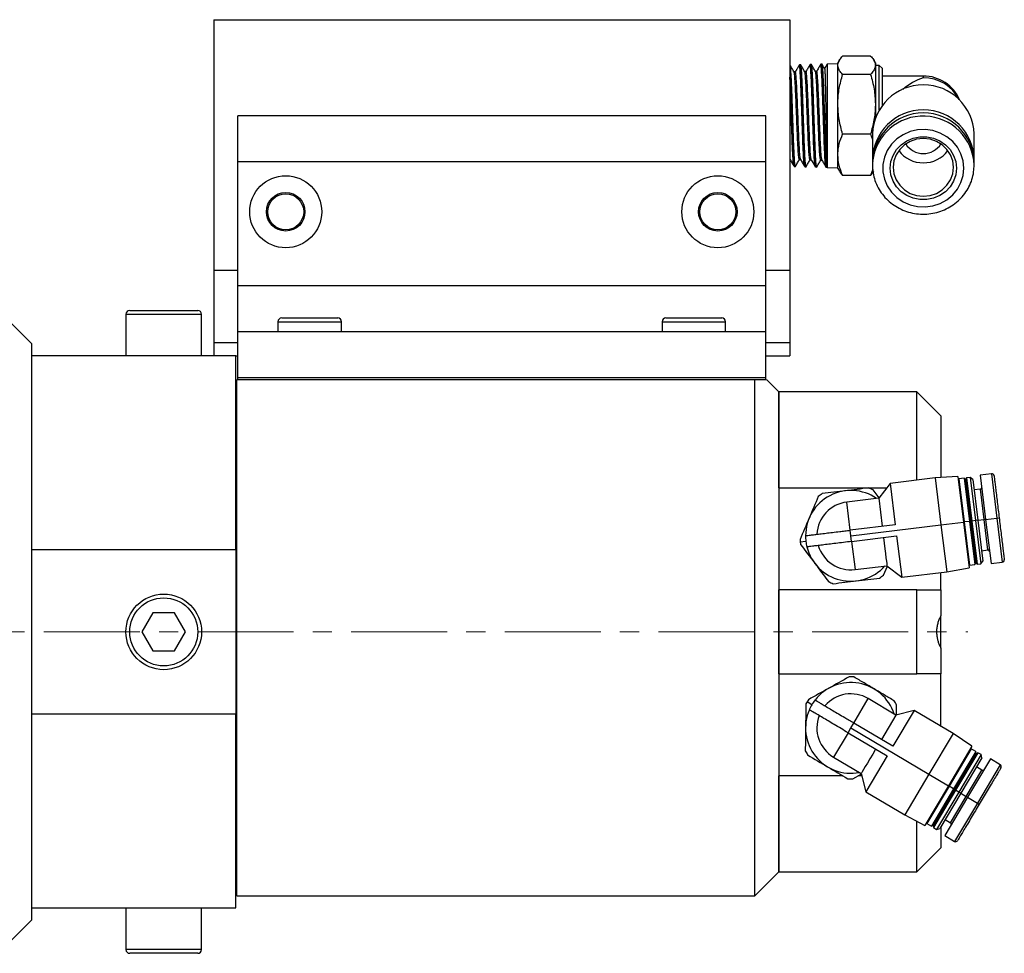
# Model space of a CAD drawing. Header units: inches. Extents: x 0.9 to 21.3, y 0.6 to 16.7.
# Tile 7 of 8: x 9.8 to 15, y 11.9 to 16.7. Entities that reach past the tile are written whole.
import ezdxf

# ---------------------------------------------------------------- set-up
doc = ezdxf.new("R2010")
doc.units = ezdxf.units.IN
doc.header["$MEASUREMENT"] = 0
doc.linetypes.add('CENTERX2', pattern=[0.8, 0.5, -0.1, 0.1, -0.1])

msp = doc.modelspace()

# ---------------------------------------------------------------- linework, layer by layer
at = {"color": 7, "linetype": 'Continuous', "lineweight": 25}
for p, q in [((10.844, 16.7283), (10.844, 15.4233)), ((10.844, 16.7283), (13.844, 16.7283)), ((13.844, 16.7283), (13.844, 15.4233)), ((14.1017, 16.5173), (14.094, 16.5039)), ((14.2646, 16.539), (14.1186, 16.539)), ((14.2892, 16.5039), (14.2815, 16.5173)), ((13.8451, 16.4918), (13.844, 16.4918)), ((13.9007, 16.4933), (13.8937, 16.4931)), ((13.9281, 16.4578), (13.9215, 16.4578)), ((13.9562, 16.4947), (13.9493, 16.4945)), ((13.9837, 16.4592), (13.977, 16.4592)), ((14.0117, 16.4962), (14.0049, 16.496)), ((14.0385, 16.4975), (14.0244, 16.4731)), ((14.094, 16.499), (14.0385, 16.4975)), ((14.0385, 16.4975), (14.0385, 15.9592)), ((14.094, 16.4912), (14.094, 16.5039)), ((14.094, 16.2881), (14.094, 16.4912)), ((14.2892, 16.5039), (14.2892, 16.4912)), ((14.2892, 16.4912), (14.2892, 16.2881)), ((14.3092, 16.4901), (14.2892, 16.4901)), ((14.3242, 16.4751), (14.3092, 16.4901)), ((14.3092, 16.2595), (14.3092, 16.4901)), ((14.3242, 16.4751), (14.3242, 16.2816)), ((13.8726, 16.4564), (13.8659, 16.4564)), ((14.2646, 16.4434), (14.1186, 16.4434)), ((14.539, 16.435), (14.3242, 16.435)), ((14.539, 16.435), (14.539, 16.4255)), ((14.094, 16.0252), (14.094, 16.2881)), ((14.2892, 16.2881), (14.2892, 16.218)), ((13.719, 16.2283), (10.969, 16.2283)), ((10.969, 15.9883), (10.969, 16.2283)), ((13.719, 15.9883), (13.719, 16.2283)), ((14.2646, 16.1328), (14.1186, 16.1328)), ((14.2646, 16.1328), (14.274, 16.1051)), ((14.274, 16.1335), (14.274, 16.0035)), ((14.804, 16.0035), (14.804, 16.1335)), ((13.844, 16.0011), (13.8445, 16.0011)), ((13.8934, 15.9997), (13.9003, 15.9997)), ((13.9489, 15.9982), (13.9559, 15.9982)), ((14.0045, 15.9967), (14.0112, 15.9967)), ((14.094, 15.9527), (14.094, 16.0252)), ((13.719, 15.9883), (10.969, 15.9883)), ((10.969, 15.3433), (10.969, 15.9883)), ((13.719, 15.3433), (13.719, 15.9883)), ((13.866, 15.9643), (13.8728, 15.9641)), ((13.9216, 15.9629), (13.9284, 15.9627)), ((13.977, 15.9614), (13.9771, 15.9617)), ((13.9771, 15.9614), (13.984, 15.9612)), ((14.0326, 15.9599), (14.0381, 15.9598)), ((14.0381, 15.9635), (14.0381, 15.9598)), ((14.0381, 15.9598), (14.0385, 15.9592)), ((14.0385, 15.9592), (14.094, 15.9577)), ((14.094, 15.9527), (14.1017, 15.9394)), ((14.2758, 15.95), (14.2646, 15.9177)), ((14.2747, 15.9898), (14.274, 15.9712)), ((14.274, 15.9873), (14.274, 15.9712)), ((14.8027, 15.9463), (14.804, 15.9712)), ((14.804, 15.9712), (14.804, 15.9873)), ((14.2646, 15.9177), (14.1186, 15.9177)), ((10.844, 15.4233), (10.969, 15.4233)), ((10.844, 15.4233), (10.844, 15.0483)), ((13.719, 15.4233), (13.844, 15.4233)), ((13.844, 15.4233), (13.844, 15.0483)), ((13.719, 15.3433), (10.969, 15.3433)), ((10.969, 15.1033), (10.969, 15.3433)), ((13.719, 15.1033), (13.719, 15.3433)), ((10.3871, 15.1949), (10.3871, 14.9783)), ((10.3871, 15.1949), (10.4856, 15.1949)), ((10.4068, 15.2146), (10.4954, 15.2146)), ((10.4856, 15.1949), (10.7808, 15.1949)), ((10.4954, 15.2146), (10.7612, 15.2146)), ((10.7808, 14.9783), (10.7808, 15.1949)), ((11.1983, 15.1752), (11.2712, 15.1752)), ((11.2712, 15.1752), (11.4897, 15.1752)), ((13.1983, 15.1752), (13.2712, 15.1752)), ((13.2712, 15.1752), (13.4897, 15.1752)), ((9.8965, 15.0408), (9.7715, 15.1658)), ((11.1786, 15.1555), (11.1786, 15.1033)), ((11.1786, 15.1555), (11.2613, 15.1555)), ((11.2613, 15.1555), (11.5093, 15.1555)), ((11.5093, 15.1033), (11.5093, 15.1555)), ((13.1786, 15.1555), (13.1786, 15.1033)), ((13.1786, 15.1555), (13.2613, 15.1555)), ((13.2613, 15.1555), (13.5093, 15.1555)), ((13.5093, 15.1033), (13.5093, 15.1555)), ((13.719, 15.1033), (10.969, 15.1033)), ((10.969, 14.8633), (10.969, 15.1033)), ((13.719, 14.8633), (13.719, 15.1033)), ((9.8965, 14.8399), (9.8965, 15.0408)), ((10.844, 15.0483), (10.969, 15.0483)), ((10.844, 15.0483), (10.844, 14.9783)), ((13.719, 15.0483), (13.844, 15.0483)), ((13.844, 15.0483), (13.844, 14.9783)), ((10.959, 14.9783), (9.8965, 14.9783)), ((9.8965, 13.9693), (9.8965, 14.9783)), ((10.959, 14.9783), (10.969, 14.9783)), ((10.959, 13.9693), (10.959, 14.9783)), ((13.719, 14.9783), (13.844, 14.9783)), ((9.8965, 12.0408), (9.8965, 14.8399)), ((10.969, 14.8533), (10.964, 14.8533)), ((10.964, 12.1658), (10.964, 14.8533)), ((13.719, 14.8633), (10.969, 14.8633)), ((10.969, 14.8533), (10.969, 14.8633)), ((13.719, 14.8533), (10.969, 14.8533)), ((13.662, 12.1658), (13.662, 14.8533)), ((13.719, 14.8533), (13.719, 14.8633)), ((13.787, 14.7908), (13.7245, 14.8533)), ((10.964, 14.7908), (10.959, 14.7908)), ((14.506, 14.7908), (13.787, 14.7908)), ((13.787, 14.2908), (13.787, 14.7908)), ((13.787, 14.7908), (13.787, 12.2908)), ((14.631, 14.6658), (14.506, 14.7908)), ((14.506, 14.3308), (14.506, 14.7908)), ((14.631, 14.6658), (14.631, 14.3445)), ((14.8939, 14.3643), (14.8353, 14.3571)), ((14.8353, 14.3571), (14.8635, 14.1266)), ((14.8939, 14.3643), (14.9221, 14.1337)), ((14.3666, 14.3137), (14.3066, 14.237)), ((14.6011, 14.3424), (14.3666, 14.3137)), ((14.3666, 14.3137), (14.3929, 14.0988)), ((14.7191, 14.3506), (14.6011, 14.3424)), ((14.6011, 14.3424), (14.6309, 14.0982)), ((14.7191, 14.3506), (14.7482, 14.1125)), ((14.7246, 14.3377), (14.7212, 14.3333)), ((14.752, 14.341), (14.7246, 14.3377)), ((14.7246, 14.3377), (14.7521, 14.113)), ((14.7588, 14.3339), (14.752, 14.341)), ((14.752, 14.341), (14.7794, 14.1163)), ((14.7637, 14.3424), (14.7588, 14.3339)), ((14.7588, 14.3339), (14.7853, 14.117)), ((14.7832, 14.3448), (14.7637, 14.3424)), ((14.7637, 14.3424), (14.7912, 14.1177)), ((14.7964, 14.3345), (14.7832, 14.3448)), ((14.7832, 14.3448), (14.8107, 14.1201)), ((14.7964, 14.3345), (14.8224, 14.1216)), ((13.787, 14.2908), (14.3487, 14.2908)), ((14.3083, 14.2392), (14.2775, 14.2802)), ((14.8363, 14.2839), (14.8031, 14.2798)), ((14.8556, 14.1256), (14.8363, 14.2839)), ((14.3066, 14.237), (14.1405, 14.2167)), ((14.1584, 14.0701), (14.1405, 14.2167)), ((14.3066, 14.237), (14.3245, 14.0904)), ((14.3929, 14.0988), (14.1584, 14.0702)), ((14.6309, 14.0982), (14.7482, 14.1125)), ((14.7521, 14.113), (14.7482, 14.1125)), ((14.7482, 14.1125), (14.7773, 13.8744)), ((14.7794, 14.1163), (14.7521, 14.113)), ((14.7521, 14.113), (14.7796, 13.8883)), ((14.7853, 14.117), (14.7794, 14.1163)), ((14.7794, 14.1163), (14.8069, 13.8916)), ((14.7912, 14.1177), (14.7853, 14.117)), ((14.7853, 14.117), (14.8118, 13.9001)), ((14.8107, 14.1201), (14.7912, 14.1177)), ((14.7912, 14.1177), (14.8186, 13.893)), ((14.8224, 14.1216), (14.8107, 14.1201)), ((14.8107, 14.1201), (14.8382, 13.8954)), ((14.8224, 14.1216), (14.8556, 14.1256)), ((14.8224, 14.1216), (14.8485, 13.9086)), ((14.8635, 14.1266), (14.8556, 14.1256)), ((14.875, 13.9673), (14.8556, 14.1256)), ((14.8635, 14.1266), (14.9221, 14.1337)), ((14.8635, 14.1266), (14.8916, 13.896)), ((14.9221, 14.1337), (14.9338, 14.1352)), ((14.9221, 14.1337), (14.9503, 13.9032)), ((14.162, 14.0408), (14.1584, 14.0702)), ((14.162, 14.0408), (14.6309, 14.0982)), ((14.6309, 14.0982), (14.6608, 13.8539)), ((13.9273, 14.0122), (13.8982, 14.0086)), ((14.1656, 14.0115), (14.162, 14.0408)), ((14.1656, 14.0115), (14.4, 14.0402)), ((14.1656, 14.0115), (14.1835, 13.865)), ((14.4, 14.0402), (14.4263, 13.8253)), ((9.8965, 13.9693), (10.959, 13.9693)), ((10.959, 13.9693), (10.959, 13.1124)), ((14.8418, 13.9633), (14.875, 13.9673)), ((14.8069, 13.8916), (14.8118, 13.9001)), ((14.8118, 13.9001), (14.8186, 13.893)), ((14.8186, 13.893), (14.8382, 13.8954)), ((14.8382, 13.8954), (14.8485, 13.9086)), ((14.8916, 13.896), (14.9503, 13.9032)), ((14.1835, 13.865), (14.3496, 13.8853)), ((14.3317, 13.8364), (14.3518, 13.8835)), ((14.3496, 13.8853), (14.4263, 13.8253)), ((14.4263, 13.8253), (14.6608, 13.8539)), ((14.631, 13.7593), (14.631, 13.8503)), ((14.6608, 13.8539), (14.7773, 13.8744)), ((14.7752, 13.8917), (14.7796, 13.8883)), ((14.7796, 13.8883), (14.8069, 13.8916)), ((14.506, 13.7593), (13.787, 13.7593)), ((13.787, 13.3218), (13.787, 13.7593)), ((14.506, 13.3218), (14.506, 13.7593)), ((14.631, 13.7593), (14.631, 13.6248)), ((10.5272, 13.6393), (10.4704, 13.5409)), ((10.6408, 13.6393), (10.5272, 13.6393)), ((10.6977, 13.5409), (10.6408, 13.6393)), ((14.631, 13.4557), (14.631, 13.6248)), ((10.4704, 13.5409), (10.5272, 13.4424)), ((10.6408, 13.4424), (10.6977, 13.5409)), ((10.5272, 13.4424), (10.6408, 13.4424)), ((14.631, 13.4569), (14.631, 13.3218)), ((13.787, 13.3218), (14.506, 13.3218)), ((14.631, 13.0483), (14.631, 13.3218)), ((13.9588, 13.1616), (13.9336, 13.1766)), ((14.1771, 13.0662), (14.2525, 13.1931)), ((14.3963, 13.1076), (14.2525, 13.1931)), ((14.4908, 13.1316), (14.3801, 12.9455)), ((14.4908, 13.1316), (14.3963, 13.1076)), ((14.3991, 13.1083), (14.3997, 13.1596)), ((14.6938, 13.0109), (14.4908, 13.1316)), ((10.959, 13.1124), (9.8965, 13.1124)), ((9.8965, 12.1033), (9.8965, 13.1124)), ((10.959, 12.1033), (10.959, 13.1124)), ((14.3963, 13.1076), (14.3209, 12.9807)), ((14.1469, 13.0155), (14.162, 13.0408)), ((14.162, 13.0408), (14.1771, 13.0662)), ((14.162, 13.0408), (14.5681, 12.7994)), ((14.3801, 12.9455), (14.1771, 13.0662)), ((14.1469, 13.0155), (14.0715, 12.8886)), ((14.1469, 13.0155), (14.35, 12.8948)), ((14.6938, 13.0109), (14.5681, 12.7994)), ((14.7922, 12.9453), (14.6938, 13.0109)), ((14.7922, 12.9453), (14.6696, 12.7391)), ((14.7887, 12.9316), (14.673, 12.7371)), ((14.7887, 12.9316), (14.7833, 12.9303)), ((14.8124, 12.9176), (14.7887, 12.9316)), ((14.0715, 12.8886), (14.2153, 12.803)), ((14.35, 12.8948), (14.2393, 12.7086)), ((14.8124, 12.9176), (14.6967, 12.723)), ((14.8134, 12.9078), (14.7018, 12.72)), ((14.8225, 12.9115), (14.7068, 12.7169)), ((14.8394, 12.9015), (14.7238, 12.7069)), ((14.8436, 12.8853), (14.7339, 12.7008)), ((14.8881, 12.8794), (14.7695, 12.6797)), ((14.8134, 12.9078), (14.8124, 12.9176)), ((14.8225, 12.9115), (14.8134, 12.9078)), ((14.8394, 12.9015), (14.8225, 12.9115)), ((14.8436, 12.8853), (14.8394, 12.9015)), ((14.9389, 12.8492), (14.8881, 12.8794)), ((14.7627, 12.6837), (14.8442, 12.8208)), ((14.8442, 12.8208), (14.8154, 12.8379)), ((14.9389, 12.8492), (14.8202, 12.6495)), ((14.1203, 12.7908), (13.787, 12.7908)), ((13.787, 12.2908), (13.787, 12.7908)), ((14.1713, 12.7753), (14.216, 12.8003)), ((14.2184, 12.7908), (14.1991, 12.7908)), ((14.2153, 12.803), (14.2393, 12.7086)), ((14.5681, 12.7994), (14.4424, 12.5879)), ((14.5681, 12.7994), (14.6696, 12.7391)), ((14.6696, 12.7391), (14.547, 12.5329)), ((14.673, 12.7371), (14.5573, 12.5425)), ((14.6967, 12.723), (14.581, 12.5284)), ((14.7018, 12.72), (14.5901, 12.5321)), ((14.7068, 12.7169), (14.5912, 12.5223)), ((14.673, 12.7371), (14.6696, 12.7391)), ((14.6967, 12.723), (14.673, 12.7371)), ((14.7018, 12.72), (14.6967, 12.723)), ((14.7068, 12.7169), (14.7018, 12.72)), ((14.7238, 12.7069), (14.7068, 12.7169)), ((14.2393, 12.7086), (14.4424, 12.5879)), ((14.7238, 12.7069), (14.6081, 12.5123)), ((14.7339, 12.7008), (14.6243, 12.5164)), ((14.7695, 12.6797), (14.6508, 12.4801)), ((14.6812, 12.5467), (14.7627, 12.6837)), ((14.7339, 12.7008), (14.7238, 12.7069)), ((14.7339, 12.7008), (14.7627, 12.6837)), ((14.7695, 12.6797), (14.7627, 12.6837)), ((14.7695, 12.6797), (14.8202, 12.6495)), ((14.8202, 12.6495), (14.7015, 12.4499)), ((14.8202, 12.6495), (14.8304, 12.6435)), ((14.4424, 12.5879), (14.547, 12.5329)), ((14.6524, 12.5638), (14.6812, 12.5467)), ((14.506, 12.2908), (14.506, 12.5545)), ((14.556, 12.5479), (14.5573, 12.5425)), ((14.5573, 12.5425), (14.581, 12.5284)), ((14.581, 12.5284), (14.5901, 12.5321)), ((14.5901, 12.5321), (14.5912, 12.5223)), ((14.5912, 12.5223), (14.6081, 12.5123)), ((14.6081, 12.5123), (14.6243, 12.5164)), ((14.631, 12.5277), (14.631, 12.4158)), ((14.6508, 12.4801), (14.7015, 12.4499)), ((14.506, 12.2908), (14.631, 12.4158)), ((10.959, 12.2908), (10.964, 12.2908)), ((13.662, 12.1658), (13.787, 12.2908)), ((13.787, 12.2908), (14.506, 12.2908)), ((10.964, 12.1658), (13.662, 12.1658)), ((9.8965, 12.1033), (10.959, 12.1033)), ((10.3871, 12.1033), (10.3871, 11.8868)), ((10.7808, 11.8868), (10.7808, 12.1033)), ((9.7715, 11.9158), (9.8965, 12.0408)), ((10.6824, 11.8868), (10.3871, 11.8868)), ((10.6726, 11.8671), (10.4068, 11.8671)), ((10.7612, 11.8671), (10.6726, 11.8671)), ((10.7808, 11.8868), (10.6824, 11.8868))]:
    msp.add_line(p, q, dxfattribs=at)
at = {"color": 7, "linetype": 'CENTERX2', "lineweight": 18}
msp.add_line((6.7595, 13.5408), (14.7706, 13.5408), dxfattribs=at)
at = {"color": 7, "linetype": 'Continuous', "lineweight": 25, "flags": 128}
for points in [[(14.7502, 15.955), (14.7464, 15.9932), (14.7351, 16.0299), (14.7167, 16.064), (14.6919, 16.0941), (14.6615, 16.1192), (14.6267, 16.1383), (14.5888, 16.1509), (14.549, 16.1563), (14.5089, 16.1545), (14.4699, 16.1455), (14.4334, 16.1295), (14.4007, 16.1073), (14.3729, 16.0796), (14.3512, 16.0474), (14.3363, 16.0118), (14.3287, 15.9742), (14.3287, 15.9359), (14.3363, 15.8983), (14.3512, 15.8627), (14.3729, 15.8305), (14.4007, 15.8028), (14.4334, 15.7806), (14.4699, 15.7646), (14.5089, 15.7556), (14.549, 15.7538), (14.5888, 15.7592), (14.6267, 15.7718), (14.6615, 15.7909), (14.6919, 15.816), (14.7167, 15.8461), (14.7351, 15.8802), (14.7464, 15.9169), (14.7502, 15.955)], [(14.7115, 15.955), (14.7077, 15.9208), (14.6966, 15.8881), (14.6785, 15.8583), (14.6544, 15.8328), (14.6252, 15.8126), (14.5923, 15.7986), (14.557, 15.7914), (14.521, 15.7914), (14.4857, 15.7986), (14.4527, 15.8126), (14.4236, 15.8328), (14.3995, 15.8583), (14.3814, 15.8881), (14.3703, 15.9208), (14.3665, 15.955), (14.3703, 15.9893), (14.3814, 16.022), (14.3995, 16.0517), (14.4236, 16.0773), (14.4527, 16.0975), (14.4857, 16.1115), (14.521, 16.1187), (14.557, 16.1187), (14.5923, 16.1115), (14.6252, 16.0975), (14.6544, 16.0773), (14.6785, 16.0517), (14.6966, 16.022), (14.7077, 15.9893), (14.7115, 15.955)], [(14.6965, 15.9596), (14.6925, 15.993), (14.6809, 16.0247), (14.6621, 16.0532), (14.6372, 16.077), (14.6073, 16.0949), (14.574, 16.106), (14.539, 16.1098), (14.5039, 16.106), (14.4707, 16.0949), (14.4408, 16.077), (14.4159, 16.0532), (14.3971, 16.0247), (14.3855, 15.993), (14.3815, 15.9596), (14.3855, 15.9261), (14.3971, 15.8944), (14.4159, 15.8659), (14.4408, 15.8421), (14.4707, 15.8242), (14.5039, 15.8131), (14.539, 15.8093), (14.574, 15.8131), (14.6073, 15.8242), (14.6372, 15.8421), (14.6621, 15.8659), (14.6809, 15.8944), (14.6925, 15.9261), (14.6965, 15.9596)], [(14.3317, 14.0318), (14.3353, 14.002), (14.3387, 13.974), (14.3418, 13.9487), (14.3445, 13.9268), (14.3467, 13.9091), (14.3483, 13.896), (14.3492, 13.888), (14.3496, 13.8853)], [(14.2907, 12.93), (14.2754, 12.9041), (14.261, 12.8799), (14.2479, 12.858), (14.2367, 12.839), (14.2275, 12.8237), (14.2208, 12.8123), (14.2167, 12.8054), (14.2153, 12.803)]]:
    msp.add_lwpolyline(points, dxfattribs=at)
at = {"color": 7, "linetype": 'Continuous', "lineweight": 25}
for centre, radius in [((11.219, 15.7283), 0.1875), ((13.469, 15.7283), 0.1875), ((11.219, 15.7283), 0.1005), ((11.219, 15.7283), 0.0938), ((13.469, 15.7283), 0.1005), ((13.469, 15.7283), 0.0938), ((10.584, 13.5408), 0.1969), ((10.584, 13.5408), 0.1772)]:
    msp.add_circle(centre, radius, dxfattribs=at)
for centre, radius, start, end in [((14.539, 16.2283), 0.2067, 23.1753, 90), ((14.5413, 16.2182), 0.2073, 27.1634, 90.6334), ((14.539, 16.1239), 0.2652, 2.0782, 177.9218), ((14.539, 15.9942), 0.2649, 0.2624, 179.7376), ((14.539, 15.9777), 0.2652, 2.0782, 177.9218), ((14.5387, 15.9611), 0.2655, 2.1821, 173.79), ((14.539, 16.1442), 0.1613, 217.2522, 322.7478), ((14.539, 16.1403), 0.109, 212.6017, 327.3983), ((10.4068, 15.1949), 0.0197, 90, 180), ((10.7612, 15.1949), 0.0197, 0, 90), ((11.1983, 15.1555), 0.0197, 90, 180), ((11.4897, 15.1555), 0.0197, 0, 90), ((13.1983, 15.1555), 0.0197, 90, 180), ((13.4897, 15.1555), 0.0197, 0, 90), ((14.8953, 14.3526), 0.0118, 6.9679, 96.9679), ((14.162, 14.0408), 0.2362, 55.5583, 179.7872), ((14.162, 14.0408), 0.2657, 124.234, 129.7019), ((14.162, 14.0408), 0.2657, 64.234, 69.7019), ((14.8353, 14.2917), 0.00787, 276.9679, 6.9679), ((14.162, 14.0408), 0.1772, 96.9679, 177.3739), ((14.162, 14.0408), 0.2657, 184.234, 186.9679), ((14.162, 14.0408), 0.2657, 186.9679, 189.7019), ((14.162, 14.0408), 0.2362, 194.1487, 318.3776), ((14.162, 14.0408), 0.1772, 196.562, 276.9679), ((14.8759, 13.9595), 0.00787, 6.9679, 96.9679), ((14.9488, 13.9149), 0.0118, 276.9679, 6.9679), ((14.162, 14.0408), 0.2657, 244.234, 249.7019), ((14.162, 14.0408), 0.2657, 304.234, 309.7019), ((14.162, 13.0408), 0.2657, 86.5359, 92.0039), ((14.162, 13.0408), 0.2362, 17.8603, 142.0891), ((14.162, 13.0408), 0.2657, 149.2699, 152.0039), ((14.162, 13.0408), 0.2657, 146.5359, 149.2699), ((14.162, 13.0408), 0.1772, 59.2699, 139.6758), ((14.162, 13.0408), 0.2657, 26.5359, 32.0039), ((14.162, 13.0408), 0.2362, 156.4507, 280.6795), ((14.162, 13.0408), 0.1772, 158.864, 239.2699), ((14.162, 13.0408), 0.2657, 206.5359, 212.0039), ((14.8482, 12.8276), 0.00787, 239.2699, 329.2699), ((14.9329, 12.8391), 0.0118, 329.2699, 59.2699), ((14.162, 13.0408), 0.2657, 266.5359, 272.0039), ((14.6772, 12.5399), 0.00787, 329.2699, 59.2699), ((14.7076, 12.46), 0.0118, 239.2699, 329.2699), ((10.4068, 11.8868), 0.0197, 180, 270), ((10.7612, 11.8868), 0.0197, 270, 0)]:
    msp.add_arc(centre, radius, start, end, dxfattribs=at)
msp.add_ellipse((14.539, 16.2283), major_axis=(0.1667, 0.1667), ratio=0.73354, start_param=0.937913, end_param=1.483819, dxfattribs=at)
for points, knots in [([(14.094, 16.4912), (14.0943, 16.4949), (14.0951, 16.5048), (14.1027, 16.5209), (14.1133, 16.5329), (14.1186, 16.539)], [0, 0, 0, 0, 0.228483, 0.612034, 1, 1, 1, 1]), ([(14.2646, 16.539), (14.2699, 16.533), (14.2805, 16.5209), (14.2882, 16.5049), (14.2889, 16.4949), (14.2892, 16.4912)], [0, 0, 0, 0, 0.383904, 0.771516, 1, 1, 1, 1]), ([(13.8729, 15.965), (13.8726, 15.9649), (13.8718, 15.9647), (13.8705, 15.9727), (13.869, 15.9881), (13.8675, 16.0105), (13.866, 16.0392), (13.8645, 16.073), (13.863, 16.1116), (13.8615, 16.153), (13.8601, 16.197), (13.8585, 16.2415), (13.857, 16.286), (13.8556, 16.3285), (13.8541, 16.3684), (13.8525, 16.404), (13.8511, 16.435), (13.8496, 16.4597), (13.8481, 16.4783), (13.8466, 16.4887), (13.8456, 16.493), (13.8451, 16.4918), (13.8451, 16.4918)], [0, 0, 0, 0, 0.031957, 0.086531, 0.139555, 0.194117, 0.247129, 0.301679, 0.354666, 0.409189, 0.462173, 0.516696, 0.569651, 0.624142, 0.677092, 0.731578, 0.784507, 0.838972, 0.891883, 0.946328, 0.999233, 1, 1, 1, 1]), ([(13.8662, 16.4559), (13.8627, 16.4619), (13.8558, 16.4738), (13.8489, 16.4858), (13.8454, 16.4917)], [0, 0, 0, 0, 0.499944, 1, 1, 1, 1]), ([(13.8929, 16.492), (13.892, 16.4905), (13.8904, 16.4877), (13.8877, 16.4827), (13.8849, 16.4777), (13.882, 16.4727), (13.8792, 16.4681), (13.8754, 16.4618), (13.8734, 16.4582), (13.8719, 16.4557)], [0, 0, 0, 0, 0.163858, 0.296507, 0.40547, 0.501973, 0.599886, 0.711259, 1, 1, 1, 1]), ([(13.8999, 16.002), (13.8992, 16.0033), (13.8976, 16.0062), (13.895, 16.0369), (13.8923, 16.086), (13.8895, 16.1498), (13.8867, 16.221), (13.8839, 16.293), (13.8812, 16.3585), (13.8784, 16.4118), (13.8756, 16.4448), (13.8737, 16.4593), (13.8727, 16.4557), (13.8726, 16.4553)], [0, 0, 0, 0, 0.0763, 0.177925, 0.279506, 0.381072, 0.482582, 0.584086, 0.68553, 0.786969, 0.888353, 0.989723, 1, 1, 1, 1]), ([(13.9205, 15.967), (13.9199, 15.9684), (13.9183, 15.9718), (13.9159, 16.0067), (13.9131, 16.0635), (13.9103, 16.1374), (13.9075, 16.2199), (13.9048, 16.3032), (13.902, 16.3791), (13.8992, 16.4407), (13.8964, 16.4796), (13.8943, 16.4961), (13.8931, 16.4905), (13.8929, 16.4893)], [0, 0, 0, 0, 0.068376, 0.168734, 0.269053, 0.369361, 0.469618, 0.569874, 0.670075, 0.770275, 0.870425, 0.970565, 1, 1, 1, 1]), ([(13.8938, 16.4924), (13.8941, 16.4923), (13.895, 16.4919), (13.8965, 16.4825), (13.8979, 16.466), (13.8994, 16.4424), (13.9009, 16.413), (13.9024, 16.378), (13.9038, 16.3391), (13.9054, 16.2967), (13.9069, 16.2527), (13.9083, 16.2076), (13.9098, 16.1635), (13.9114, 16.1208), (13.9128, 16.0815), (13.9143, 16.0461), (13.9158, 16.0161), (13.9173, 15.9918), (13.9188, 15.9749), (13.92, 15.9655), (13.9207, 15.9647), (13.9209, 15.9645)], [0, 0, 0, 0, 0.0426227, 0.0967335, 0.1524135, 0.206526, 0.2622058, 0.3163479, 0.3720601, 0.4262094, 0.4819279, 0.5360958, 0.5918335, 0.6460221, 0.7017819, 0.7559748, 0.8117374, 0.8659602, 0.9217556, 0.975981, 1, 1, 1, 1]), ([(13.9284, 15.9633), (13.928, 15.9635), (13.9272, 15.9641), (13.9257, 15.9741), (13.9242, 15.9911), (13.9227, 16.0151), (13.9213, 16.045), (13.9197, 16.0803), (13.9182, 16.1195), (13.9168, 16.1622), (13.9153, 16.2063), (13.9137, 16.2515), (13.9123, 16.2956), (13.9108, 16.3381), (13.9093, 16.3772), (13.9078, 16.4123), (13.9064, 16.4419), (13.9048, 16.4657), (13.9033, 16.4823), (13.902, 16.492), (13.9011, 16.4924), (13.9007, 16.4926)], [0, 0, 0, 0, 0.0443669, 0.0973995, 0.1519713, 0.2049825, 0.2595319, 0.3125256, 0.3670565, 0.4200442, 0.4745703, 0.5275296, 0.5820248, 0.6349816, 0.689476, 0.7424064, 0.7968721, 0.8497917, 0.9042466, 0.9571534, 1, 1, 1, 1]), ([(13.9218, 16.4573), (13.9183, 16.4632), (13.9114, 16.4752), (13.9045, 16.4871), (13.9011, 16.4931)], [0, 0, 0, 0, 0.499946, 1, 1, 1, 1]), ([(13.9484, 16.4934), (13.9449, 16.4874), (13.9381, 16.4755), (13.9312, 16.4636), (13.9278, 16.4578)], [0, 0, 0, 0, 0.509717, 1, 1, 1, 1]), ([(13.9555, 16.0002), (13.9548, 16.0017), (13.9531, 16.005), (13.9505, 16.0367), (13.9477, 16.0867), (13.945, 16.1512), (13.9422, 16.223), (13.9394, 16.2953), (13.9366, 16.3609), (13.9339, 16.4143), (13.9311, 16.4468), (13.9292, 16.461), (13.9282, 16.4573), (13.9281, 16.457)], [0, 0, 0, 0, 0.081409, 0.182745, 0.284022, 0.385294, 0.48651, 0.587715, 0.688874, 0.79001, 0.891113, 0.992179, 1, 1, 1, 1]), ([(13.9764, 15.9644), (13.9756, 15.9661), (13.9739, 15.97), (13.9713, 16.0066), (13.9686, 16.0645), (13.9658, 16.139), (13.963, 16.2221), (13.9603, 16.3059), (13.9575, 16.3817), (13.9547, 16.4433), (13.9519, 16.4816), (13.9498, 16.4978), (13.9487, 16.4921), (13.9484, 16.4909)], [0, 0, 0, 0, 0.080051, 0.179492, 0.278879, 0.378266, 0.477602, 0.57693, 0.676219, 0.775489, 0.87473, 0.97394, 1, 1, 1, 1]), ([(13.9493, 16.4936), (13.9496, 16.4938), (13.9503, 16.4943), (13.9516, 16.4868), (13.9531, 16.4719), (13.9546, 16.4499), (13.9561, 16.4215), (13.9576, 16.3878), (13.9591, 16.3493), (13.9605, 16.3076), (13.9621, 16.2634), (13.9636, 16.2185), (13.965, 16.1735), (13.9665, 16.1304), (13.9681, 16.0897), (13.9695, 16.0533), (13.971, 16.0215), (13.9725, 15.9959), (13.974, 15.9768), (13.9754, 15.9648), (13.9763, 15.963), (13.9767, 15.9621)], [0, 0, 0, 0, 0.028432, 0.083544, 0.137134, 0.192278, 0.24587, 0.301015, 0.354633, 0.409805, 0.463437, 0.518623, 0.572265, 0.627461, 0.681129, 0.736353, 0.790022, 0.845246, 0.898945, 0.954201, 1, 1, 1, 1]), ([(13.984, 15.9614), (13.984, 15.9613), (13.9835, 15.9601), (13.9825, 15.9646), (13.9809, 15.9755), (13.9794, 15.9946), (13.978, 16.0199), (13.9765, 16.0514), (13.975, 16.0876), (13.9735, 16.1282), (13.972, 16.1712), (13.9705, 16.2162), (13.969, 16.2612), (13.9676, 16.3056), (13.966, 16.3474), (13.9645, 16.3862), (13.9631, 16.4201), (13.9616, 16.4489), (13.96, 16.4712), (13.9586, 16.4865), (13.9573, 16.4943), (13.9565, 16.494), (13.9562, 16.4938)], [0, 0, 0, 0, 0.0021967, 0.0552381, 0.1098196, 0.162834, 0.2173863, 0.2703909, 0.3249335, 0.3779243, 0.4324531, 0.4854203, 0.5399237, 0.5928882, 0.6473906, 0.7003261, 0.7547968, 0.8077276, 0.8621948, 0.915104, 0.9695483, 1, 1, 1, 1]), ([(13.9773, 16.4588), (13.9738, 16.4648), (13.9669, 16.4767), (13.96, 16.4887), (13.9565, 16.4946)], [0, 0, 0, 0, 0.499954, 1, 1, 1, 1]), ([(14.0045, 15.9971), (14.0036, 15.999), (14.0018, 16.0029), (13.999, 16.0364), (13.9963, 16.0874), (13.9935, 16.1525), (13.9907, 16.2249), (13.988, 16.2976), (13.9852, 16.3636), (13.9824, 16.4158), (13.9798, 16.4501), (13.9781, 16.4551), (13.9773, 16.4574)], [0, 0, 0, 0, 0.097916, 0.199954, 0.301944, 0.403913, 0.505847, 0.607747, 0.709621, 0.811449, 0.913264, 1, 1, 1, 1]), ([(14.004, 16.4949), (14.0005, 16.4889), (13.9937, 16.477), (13.9868, 16.4651), (13.9834, 16.4592)], [0, 0, 0, 0, 0.504707, 1, 1, 1, 1]), ([(14.0111, 15.9986), (14.0103, 16.0003), (14.0086, 16.0041), (14.006, 16.0365), (14.0032, 16.0874), (14.0004, 16.1525), (13.9977, 16.2249), (13.9949, 16.2977), (13.9921, 16.3633), (13.9893, 16.4166), (13.9866, 16.4488), (13.9847, 16.4626), (13.9837, 16.4589), (13.9837, 16.4587)], [0, 0, 0, 0, 0.083652, 0.185056, 0.286413, 0.387749, 0.489049, 0.590316, 0.691558, 0.792754, 0.893937, 0.995064, 1, 1, 1, 1]), ([(14.0317, 15.9634), (14.031, 15.9653), (14.0294, 15.9697), (14.0268, 16.0066), (14.0241, 16.0654), (14.0213, 16.1407), (14.0185, 16.2244), (14.0157, 16.3085), (14.013, 16.3844), (14.0102, 16.4459), (14.0074, 16.4837), (14.0054, 16.4993), (14.0042, 16.4938), (14.004, 16.4928)], [0, 0, 0, 0, 0.077466, 0.177694, 0.277879, 0.378047, 0.478185, 0.578294, 0.678382, 0.778429, 0.878468, 0.978455, 1, 1, 1, 1]), ([(14.0049, 16.4952), (14.005, 16.4954), (14.0057, 16.4965), (14.0068, 16.4906), (14.0083, 16.4777), (14.0098, 16.4569), (14.0112, 16.43), (14.0128, 16.3971), (14.0143, 16.3597), (14.0157, 16.3182), (14.0172, 16.2745), (14.0188, 16.2291), (14.0202, 16.1841), (14.0217, 16.1399), (14.0232, 16.0986), (14.0247, 16.0606), (14.0262, 16.0276), (14.0277, 16.0002), (14.0292, 15.9792), (14.0307, 15.9659), (14.0317, 15.9598), (14.0323, 15.9604), (14.0324, 15.9605)], [0, 0, 0, 0, 0.0161496, 0.069577, 0.124552, 0.1780086, 0.2330153, 0.286479, 0.3414921, 0.3949736, 0.450005, 0.5035071, 0.5585606, 0.6120665, 0.6671223, 0.7206577, 0.7757458, 0.8292838, 0.8843727, 0.9379358, 0.9930516, 1, 1, 1, 1]), ([(14.0381, 15.9635), (14.0379, 15.9642), (14.0373, 15.9677), (14.0362, 15.9779), (14.0347, 15.9982), (14.0332, 16.0252), (14.0317, 16.0578), (14.0302, 16.0955), (14.0288, 16.1366), (14.0272, 16.1808), (14.0257, 16.2258), (14.0243, 16.2713), (14.0228, 16.3152), (14.0212, 16.357), (14.0198, 16.3947), (14.0183, 16.4281), (14.0168, 16.4554), (14.0153, 16.4766), (14.0138, 16.4901), (14.0126, 16.4964), (14.0119, 16.4955), (14.0118, 16.4953)], [0, 0, 0, 0, 0.015662, 0.071639, 0.12924, 0.185214, 0.242812, 0.298761, 0.356334, 0.412267, 0.469822, 0.525747, 0.583296, 0.639192, 0.696709, 0.752603, 0.81012, 0.865985, 0.923471, 0.979327, 1, 1, 1, 1]), ([(14.0253, 16.4733), (14.0243, 16.4749), (14.02, 16.4824), (14.0156, 16.49), (14.0121, 16.496)], [0, 0, 0, 0, 0.210311, 1, 1, 1, 1]), ([(14.025, 16.4732), (14.0251, 16.4732), (14.0254, 16.4737), (14.026, 16.4677), (14.0267, 16.455), (14.0274, 16.4354), (14.0282, 16.4097), (14.0289, 16.3789), (14.0297, 16.3433), (14.0304, 16.3045), (14.0312, 16.2628), (14.0319, 16.2199), (14.0327, 16.1767), (14.0334, 16.1348), (14.0342, 16.0947), (14.0349, 16.0582), (14.0357, 16.0258), (14.0364, 15.9991), (14.0371, 15.9784), (14.0377, 15.968), (14.038, 15.9642), (14.0381, 15.9635)], [0, 0, 0, 0, 0.012071, 0.067564, 0.122126, 0.178227, 0.233597, 0.290564, 0.346126, 0.403237, 0.459857, 0.518123, 0.574841, 0.633145, 0.690789, 0.750088, 0.808136, 0.867836, 0.926368, 0.986547, 1, 1, 1, 1]), ([(14.1186, 16.4434), (14.1157, 16.4466), (14.1071, 16.456), (14.0966, 16.4719), (14.0949, 16.4848), (14.094, 16.4912)], [0, 0, 0, 0, 0.206716, 0.600718, 1, 1, 1, 1]), ([(14.2892, 16.4912), (14.2884, 16.4848), (14.2867, 16.472), (14.2762, 16.4561), (14.2676, 16.4466), (14.2646, 16.4434)], [0, 0, 0, 0, 0.393645, 0.793284, 1, 1, 1, 1]), ([(13.844, 16.4373), (13.8441, 16.4361), (13.8446, 16.4269), (13.8457, 16.4036), (13.8471, 16.3685), (13.8487, 16.3285), (13.8502, 16.2861), (13.8517, 16.2417), (13.8531, 16.1973), (13.8547, 16.1533), (13.8562, 16.1119), (13.8576, 16.0734), (13.8591, 16.0396), (13.8606, 16.0109), (13.8621, 15.9884), (13.8636, 15.9731), (13.8648, 15.9654), (13.8654, 15.9654), (13.8656, 15.9654)], [0, 0, 0, 0, 0.010355, 0.078341, 0.148299, 0.216288, 0.286247, 0.354269, 0.424263, 0.492302, 0.562314, 0.630366, 0.70039, 0.768476, 0.838536, 0.906625, 0.976685, 1, 1, 1, 1]), ([(13.8651, 15.9682), (13.8644, 15.9694), (13.8631, 15.9719), (13.8611, 15.9971), (13.859, 16.0333), (13.8569, 16.0808), (13.8548, 16.1364), (13.8528, 16.197), (13.8507, 16.2593), (13.8486, 16.3201), (13.8465, 16.3748), (13.845, 16.4118), (13.8441, 16.4262), (13.844, 16.4287)], [0, 0, 0, 0, 0.090754, 0.189521, 0.288287, 0.387014, 0.485731, 0.584425, 0.683092, 0.781756, 0.880379, 0.978996, 1, 1, 1, 1]), ([(13.8934, 16.0006), (13.8925, 16.002), (13.8908, 16.0049), (13.8881, 16.0367), (13.8853, 16.086), (13.8825, 16.1498), (13.8798, 16.221), (13.877, 16.293), (13.8742, 16.3586), (13.8714, 16.4111), (13.8688, 16.4464), (13.867, 16.4522), (13.8662, 16.455)], [0, 0, 0, 0, 0.09269, 0.194709, 0.296683, 0.398642, 0.500545, 0.602442, 0.70428, 0.806111, 0.907888, 1, 1, 1, 1]), ([(13.9489, 15.9988), (13.9481, 16.0005), (13.9463, 16.0039), (13.9436, 16.0365), (13.9408, 16.0867), (13.938, 16.1511), (13.9352, 16.223), (13.9325, 16.2953), (13.9297, 16.3611), (13.9269, 16.4135), (13.9243, 16.448), (13.9226, 16.4534), (13.9218, 16.4559)], [0, 0, 0, 0, 0.0959354, 0.1981499, 0.3003049, 0.4024549, 0.5045484, 0.6066305, 0.7086666, 0.8106793, 0.9126581, 1, 1, 1, 1]), ([(14.094, 16.2881), (14.094, 16.2918), (14.0942, 16.3197), (14.0996, 16.3722), (14.1122, 16.4195), (14.1186, 16.4434)], [0, 0, 0, 0, 0.07008, 0.530779, 1, 1, 1, 1]), ([(14.2646, 16.4434), (14.2715, 16.4182), (14.2854, 16.3673), (14.2879, 16.3147), (14.2892, 16.2881)], [0, 0, 0, 0, 0.495458, 1, 1, 1, 1]), ([(14.1186, 16.1328), (14.1117, 16.158), (14.0978, 16.2089), (14.0953, 16.2615), (14.094, 16.2881)], [0, 0, 0, 0, 0.495458, 1, 1, 1, 1]), ([(14.2892, 16.2881), (14.2892, 16.2844), (14.289, 16.2565), (14.2836, 16.204), (14.271, 16.1566), (14.2646, 16.1328)], [0, 0, 0, 0, 0.07008, 0.530779, 1, 1, 1, 1]), ([(14.094, 16.0252), (14.094, 16.0278), (14.0942, 16.0471), (14.0996, 16.0835), (14.1122, 16.1162), (14.1186, 16.1328)], [0, 0, 0, 0, 0.07008, 0.530779, 1, 1, 1, 1]), ([(13.8441, 16.0017), (13.8476, 15.9957), (13.8546, 15.9836), (13.8616, 15.9715), (13.8651, 15.9655)], [0, 0, 0, 0, 0.499902, 1, 1, 1, 1]), ([(13.8732, 15.9643), (13.8767, 15.9703), (13.8835, 15.9821), (13.8903, 15.9939), (13.8937, 15.9997)], [0, 0, 0, 0, 0.507311, 1, 1, 1, 1]), ([(13.8999, 15.9999), (13.9033, 15.994), (13.9102, 15.982), (13.9172, 15.97), (13.9207, 15.964)], [0, 0, 0, 0, 0.50099, 1, 1, 1, 1]), ([(13.9288, 15.9629), (13.9322, 15.9688), (13.9391, 15.9806), (13.9459, 15.9924), (13.9492, 15.9982)], [0, 0, 0, 0, 0.507172, 1, 1, 1, 1]), ([(13.9553, 15.9987), (13.9567, 15.9964), (13.9586, 15.9933), (13.9622, 15.9876), (13.964, 15.9845), (13.9654, 15.9822), (13.9667, 15.9799), (13.9687, 15.9764), (13.9726, 15.9691), (13.9747, 15.9654), (13.9762, 15.9625)], [0, 0, 0, 0, 0.296516, 0.399904, 0.443827, 0.485123, 0.526504, 0.570817, 0.677191, 1, 1, 1, 1]), ([(13.9844, 15.9614), (13.9878, 15.9674), (13.9946, 15.9792), (14.0014, 15.9909), (14.0048, 15.9967)], [0, 0, 0, 0, 0.508113, 1, 1, 1, 1]), ([(14.0111, 15.9969), (14.0145, 15.9909), (14.0214, 15.979), (14.0283, 15.967), (14.0317, 15.9611)], [0, 0, 0, 0, 0.499828, 1, 1, 1, 1]), ([(14.1186, 15.9177), (14.1117, 15.9352), (14.0978, 15.9704), (14.0953, 16.0068), (14.094, 16.0252)], [0, 0, 0, 0, 0.495458, 1, 1, 1, 1]), ([(14.2756, 15.9902), (14.2749, 15.984), (14.2728, 15.9642), (14.2764, 15.9307), (14.2862, 15.8909), (14.3027, 15.8532), (14.3252, 15.8185), (14.3531, 15.7877), (14.3858, 15.7616), (14.4224, 15.7407), (14.462, 15.7258), (14.5037, 15.7171), (14.5462, 15.7149), (14.5887, 15.7193), (14.6299, 15.7302), (14.6687, 15.7474), (14.7043, 15.7703), (14.7355, 15.7983), (14.7618, 15.8309), (14.7821, 15.867), (14.7966, 15.9056), (14.8006, 15.9325), (14.8026, 15.9458)], [0, 0, 0, 0, 0.023431, 0.074564, 0.125667, 0.176772, 0.227919, 0.279138, 0.330448, 0.381857, 0.433363, 0.484955, 0.536616, 0.588329, 0.640063, 0.691793, 0.743491, 0.795131, 0.846687, 0.898143, 0.949491, 1, 1, 1, 1]), ([(14.1024, 15.9396), (14.1047, 15.9355), (14.1088, 15.9281), (14.1156, 15.9209), (14.1186, 15.9177)], [0, 0, 0, 0, 0.554486, 1, 1, 1, 1]), ([(14.2646, 15.9177), (14.2677, 15.9209), (14.2745, 15.9281), (14.2786, 15.9355), (14.2809, 15.9396)], [0, 0, 0, 0, 0.445483, 1, 1, 1, 1]), ([(13.7227, 14.8533), (13.7233, 14.8533), (13.725, 14.8533), (13.7241, 14.8533), (13.7236, 14.8533)], [0, 0, 0, 0, 0.314026, 1, 1, 1, 1]), ([(14.9071, 14.354), (14.9071, 14.3533), (14.9073, 14.3518), (14.9088, 14.3397), (14.9113, 14.3195), (14.9148, 14.291), (14.919, 14.256), (14.9238, 14.2168), (14.9288, 14.176), (14.9322, 14.1485), (14.9338, 14.1352)], [0, 0, 0, 0, 0.116516, 0.240011, 0.368641, 0.5, 0.631359, 0.759989, 0.883484, 1, 1, 1, 1]), ([(14.2542, 14.2901), (14.2343, 14.2877), (14.1945, 14.2828), (14.1341, 14.2754), (14.0732, 14.268), (14.0328, 14.263), (14.0125, 14.2605)], [0, 0, 0, 0, 0.2475814, 0.4960239, 0.7474973, 1, 1, 1, 1]), ([(13.9922, 14.2453), (13.9765, 14.2083), (13.9447, 14.1336), (13.913, 14.0589), (13.897, 14.0212)], [0, 0, 0, 0, 0.496028, 1, 1, 1, 1]), ([(14.9338, 14.1352), (14.9354, 14.1218), (14.9388, 14.0943), (14.9438, 14.0535), (14.9486, 14.0143), (14.9529, 13.9793), (14.9563, 13.9509), (14.9588, 13.9307), (14.9603, 13.9185), (14.9605, 13.917), (14.9606, 13.9163)], [0, 0, 0, 0, 0.116516, 0.240011, 0.368641, 0.5, 0.631359, 0.759989, 0.883484, 1, 1, 1, 1]), ([(13.9258, 14.0417), (13.9261, 14.0418), (13.9268, 14.0418), (13.9361, 14.043), (13.9513, 14.0448), (13.9725, 14.0474), (13.9995, 14.0507), (14.0311, 14.0546), (14.0661, 14.0589), (14.0995, 14.0629), (14.1307, 14.0668), (14.1491, 14.069), (14.1584, 14.0702)], [0, 0, 0, 0, 0.104239, 0.211467, 0.316638, 0.424743, 0.531551, 0.641721, 0.745183, 0.851387, 0.925199, 1, 1, 1, 1]), ([(13.9, 13.9961), (13.9243, 13.9639), (13.9731, 13.899), (14.0219, 13.8342), (14.0465, 13.8015)], [0, 0, 0, 0, 0.496028, 1, 1, 1, 1]), ([(13.9257, 14.0422), (13.9259, 14.0322), (13.9263, 14.012), (13.9308, 13.9924), (13.933, 13.9826)], [0, 0, 0, 0, 0.499872, 1, 1, 1, 1]), ([(14.1656, 14.0115), (14.1515, 14.0098), (14.1234, 14.0064), (14.07, 13.9998), (14.0219, 13.994), (13.9842, 13.9894), (13.9547, 13.9858), (13.9351, 13.9834), (13.9335, 13.9832), (13.9329, 13.9831)], [0, 0, 0, 0, 0.113339, 0.226563, 0.44644, 0.555761, 0.665117, 0.874689, 1, 1, 1, 1]), ([(14.0698, 13.7916), (14.1098, 13.7965), (14.1903, 13.8063), (14.2709, 13.8162), (14.3115, 13.8211)], [0, 0, 0, 0, 0.496028, 1, 1, 1, 1]), ([(14.506, 13.7593), (14.5442, 13.7593), (14.5859, 13.7593), (14.6275, 13.7593), (14.631, 13.7593)], [0, 0, 0, 0, 0.9166495, 1, 1, 1, 1]), ([(14.631, 13.6248), (14.6294, 13.6222), (14.6263, 13.6169), (14.6221, 13.6082), (14.6183, 13.599), (14.615, 13.5894), (14.6123, 13.5794), (14.6102, 13.5691), (14.6088, 13.5584), (14.608, 13.5478), (14.6079, 13.5376), (14.6084, 13.5279), (14.6094, 13.5181), (14.611, 13.5086), (14.6137, 13.4964), (14.6174, 13.485), (14.622, 13.4737), (14.6261, 13.4651), (14.6294, 13.4596), (14.631, 13.4569)], [0, 0, 0, 0, 0.057081, 0.114465, 0.17289, 0.231717, 0.288838, 0.346409, 0.405493, 0.465138, 0.517037, 0.56933, 0.622848, 0.676779, 0.72714, 0.829309, 0.881166, 0.940406, 1, 1, 1, 1]), ([(14.1527, 13.3064), (14.1176, 13.2867), (14.0468, 13.2471), (13.976, 13.2074), (13.9403, 13.1874)], [0, 0, 0, 0, 0.496028, 1, 1, 1, 1]), ([(14.3873, 13.1817), (14.3701, 13.1919), (14.3356, 13.2124), (14.2833, 13.2435), (14.2307, 13.2748), (14.1956, 13.2957), (14.178, 13.3061)], [0, 0, 0, 0, 0.247581, 0.496024, 0.747497, 1, 1, 1, 1]), ([(14.631, 13.3218), (14.6275, 13.3218), (14.5859, 13.3218), (14.5442, 13.3218), (14.506, 13.3218)], [0, 0, 0, 0, 0.083737, 1, 1, 1, 1]), ([(13.9759, 13.1864), (13.9699, 13.1783), (13.9579, 13.1622), (13.9494, 13.1439), (13.9452, 13.1348)], [0, 0, 0, 0, 0.499872, 1, 1, 1, 1]), ([(13.9756, 13.186), (13.9759, 13.1858), (13.9765, 13.1855), (13.9846, 13.1806), (13.9977, 13.1728), (14.0161, 13.1619), (14.0395, 13.148), (14.0668, 13.1318), (14.0972, 13.1137), (14.1261, 13.0965), (14.1531, 13.0805), (14.1691, 13.071), (14.1771, 13.0662)], [0, 0, 0, 0, 0.104239, 0.211467, 0.316638, 0.424743, 0.531551, 0.641721, 0.745183, 0.851387, 0.925199, 1, 1, 1, 1]), ([(13.9273, 13.1656), (13.9268, 13.1253), (13.9258, 13.0442), (13.9248, 12.963), (13.9242, 12.9221)], [0, 0, 0, 0, 0.496028, 1, 1, 1, 1]), ([(14.1469, 13.0155), (14.1347, 13.0227), (14.1104, 13.0372), (14.0641, 13.0647), (14.0225, 13.0894), (13.9898, 13.1088), (13.9643, 13.124), (13.9473, 13.1341), (13.946, 13.1349), (13.9454, 13.1352)], [0, 0, 0, 0, 0.113339, 0.226563, 0.44644, 0.555761, 0.665117, 0.874689, 1, 1, 1, 1]), ([(13.9366, 12.9), (13.9712, 12.8794), (14.041, 12.838), (14.1108, 12.7965), (14.1459, 12.7756)], [0, 0, 0, 0, 0.496028, 1, 1, 1, 1]), ([(14.943, 12.833), (14.9427, 12.8324), (14.9419, 12.8311), (14.9356, 12.8206), (14.9252, 12.8031), (14.9106, 12.7785), (14.8926, 12.7482), (14.8724, 12.7142), (14.8514, 12.6789), (14.8372, 12.6551), (14.8304, 12.6435)], [0, 0, 0, 0, 0.116516, 0.240011, 0.368641, 0.5, 0.631359, 0.759989, 0.883484, 1, 1, 1, 1]), ([(14.8304, 12.6435), (14.8235, 12.632), (14.8093, 12.6081), (14.7883, 12.5728), (14.7682, 12.5389), (14.7501, 12.5086), (14.7355, 12.4839), (14.7251, 12.4664), (14.7188, 12.4559), (14.7181, 12.4546), (14.7177, 12.454)], [0, 0, 0, 0, 0.116516, 0.240011, 0.368641, 0.5, 0.631359, 0.759989, 0.883484, 1, 1, 1, 1])]:
    msp.add_open_spline(points, degree=3, knots=knots, dxfattribs=at)

doc.saveas('drawing.dxf')
